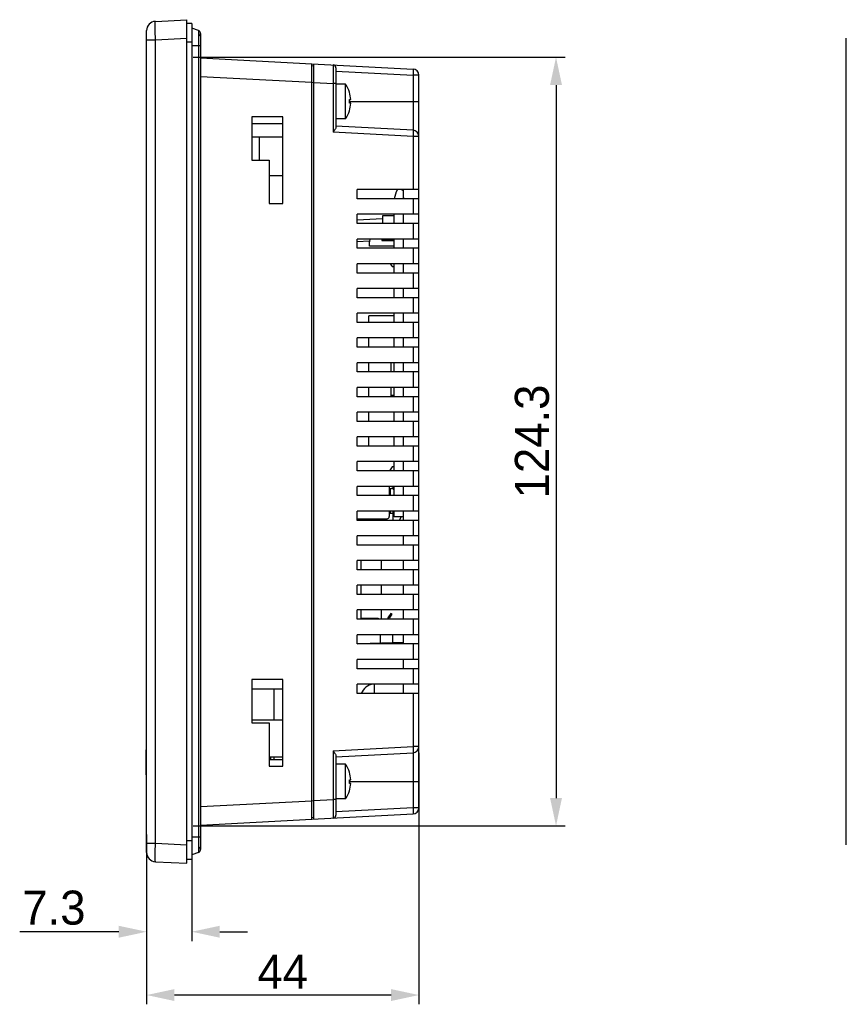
# Model space of a CAD drawing. Header units: millimetres. Extents: x 0 to 841, y 0 to 595.
# Tile 5 of 12: x 427 to 561, y 263 to 422. Entities that reach past the tile are written whole.
import ezdxf

# ---------------------------------------------------------------- set-up
doc = ezdxf.new("R2010")
doc.units = ezdxf.units.MM
doc.header["$LTSCALE"] = 65.395
doc.header["$PDMODE"] = 3
doc.header["$PDSIZE"] = 0.01
doc.layers.get('0').update_dxf_attribs({"linetype": 'CONTINUOUS'})
doc.layers.get('Defpoints').update_dxf_attribs({"linetype": 'CONTINUOUS'})
for name, color, linetype in [('BATTERY_COVER-RE-SHAPE', 7, 'CONTINUOUS'), ('D_SUB_09P-SHAPE', 7, 'CONTINUOUS'), ('FRONT_CASE_RE07-SHAPE', 7, 'CONTINUOUS'), ('GASKET-N07W_V2-SHAPE', 7, 'CONTINUOUS'), ('GUIDE_SERIAL_PORT-RE-SHAPE', 7, 'CONTINUOUS'), ('ISO7045-M3X8-4_8-SHAPE', 7, 'CONTINUOUS'), ('LCD_BRACKET_RE07-INNOLUX-SHAPE', 7, 'CONTINUOUS'), ('PCB_BATTERY-SHAPE', 7, 'CONTINUOUS'), ('REAR_CASE_RE07-SHAPE', 7, 'CONTINUOUS'), ('SHEET-FRONT_RE07-SHAPE', 7, 'CONTINUOUS'), ('TOPRE0700WD-DIM', 7, 'CONTINUOUS'), ('USB_A-USB_A-E_LP-SHAPE', 7, 'CONTINUOUS'), ('XRJM-S-01-8-8-X-SHAPE', 7, 'CONTINUOUS')]:
    doc.layers.add(name, color=color, linetype=linetype)
doc.styles.get("Standard").update_dxf_attribs({"font": 'gothic.ttf'})
doc.dimstyles.new('DIMSTYLE_1', dxfattribs={"dimtxt": 5.5, "dimasz": 4.5, "dimexe": 1.5, "dimexo": 1, "dimgap": 0.875, "dimtad": 1, "dimdec": 1, "dimdsep": 46, "dimtxsty": 'STANDARD', "dimblk": '_FILLED', "dimcen": 0.09, "dimadec": 0, "dimazin": 0, "dimtp": 0.5, "dimtm": 0.5, "dimtfac": 1, "dimtdec": 1, "dimtofl": 0, "dimtmove": 0, "dimatfit": 3, "dimldrblk": '_FILLED', "dimfxl": 1, "dimtolj": 1, "dimarcsym": 0})

# ---------------------------------------------------------------- blocks, each defined once
blk = doc.blocks.new('_FILLED')
at = {"color": 0, "linetype": 'ByBlock'}
blk.add_solid([(0, 0), (-1, 0.214), (-1, -0.214)], dxfattribs=at)
blk = doc.blocks.new('*D243')
at = {"layer": 'Defpoints', "color": 0, "linetype": 'Continuous'}
for p in [(491.76, 304.18), (447.76, 290.98), (447.76, 264)]:
    blk.add_point(p, dxfattribs=at)
at = {"layer": 'TOPRE0700WD-DIM', "color": 0, "linetype": 'Continuous', "lineweight": -2}
for p, q in [((491.76, 303.18), (491.76, 262.5)), ((447.76, 289.98), (447.76, 262.5)), ((487.26, 264), (452.26, 264))]:
    blk.add_line(p, q, dxfattribs=at)
at = {"layer": 'TOPRE0700WD-DIM', "color": 0, "linetype": 'Continuous', "lineweight": -2, "xscale": 4.5, "yscale": 4.5, "zscale": 4.5, "rotation": 180}
blk.add_blockref('_FILLED', (447.76, 264), dxfattribs=at)
at = {"layer": 'TOPRE0700WD-DIM', "color": 0, "linetype": 'Continuous', "lineweight": -2, "xscale": 4.5, "yscale": 4.5, "zscale": 4.5}
blk.add_blockref('_FILLED', (491.76, 264), dxfattribs=at)
at = {"layer": 'TOPRE0700WD-DIM', "color": 0, "linetype": 'Continuous', "insert": (469.76, 270.52), "char_height": 5.5, "attachment_point": 2}
blk.add_mtext('\\A1;44', dxfattribs=at)
blk = doc.blocks.new('*D244')
at = {"layer": 'Defpoints', "color": 0, "linetype": 'Continuous'}
for p in [(455.06, 290.42), (447.76, 288.57), (455.06, 274.24)]:
    blk.add_point(p, dxfattribs=at)
at = {"layer": 'TOPRE0700WD-DIM', "color": 0, "linetype": 'Continuous', "lineweight": -2}
for p, q in [((455.06, 289.42), (455.06, 272.74)), ((447.76, 287.57), (447.76, 272.74)), ((443.26, 274.24), (427.24, 274.24)), ((459.56, 274.24), (464.06, 274.24))]:
    blk.add_line(p, q, dxfattribs=at)
at = {"layer": 'TOPRE0700WD-DIM', "color": 0, "linetype": 'Continuous', "lineweight": -2, "xscale": 4.5, "yscale": 4.5, "zscale": 4.5}
blk.add_blockref('_FILLED', (447.76, 274.24), dxfattribs=at)
at = {"layer": 'TOPRE0700WD-DIM', "color": 0, "linetype": 'Continuous', "lineweight": -2, "xscale": 4.5, "yscale": 4.5, "zscale": 4.5, "rotation": 180}
blk.add_blockref('_FILLED', (455.06, 274.24), dxfattribs=at)
at = {"layer": 'TOPRE0700WD-DIM', "color": 0, "linetype": 'Continuous', "insert": (437.88, 280.89), "char_height": 5.5, "attachment_point": 3}
blk.add_mtext('\\A1;7.3', dxfattribs=at)
blk = doc.blocks.new('*D245')
at = {"layer": 'Defpoints', "color": 0, "linetype": 'Continuous'}
for p in [(454.26, 415.69), (454.26, 291.37), (513.92, 291.37)]:
    blk.add_point(p, dxfattribs=at)
at = {"layer": 'TOPRE0700WD-DIM', "color": 0, "linetype": 'Continuous', "lineweight": -2}
for p, q in [((455.26, 415.69), (515.42, 415.69)), ((513.92, 411.19), (513.92, 295.87)), ((455.26, 291.37), (515.42, 291.37))]:
    blk.add_line(p, q, dxfattribs=at)
at = {"layer": 'TOPRE0700WD-DIM', "color": 0, "linetype": 'Continuous', "lineweight": -2, "xscale": 4.5, "yscale": 4.5, "zscale": 4.5}
for p, rotation in [((513.92, 415.69), 90), ((513.92, 291.37), 270)]:
    blk.add_blockref('_FILLED', p, dxfattribs=dict(at, rotation=rotation))
at = {"layer": 'TOPRE0700WD-DIM', "color": 0, "linetype": 'Continuous', "insert": (507.27, 353.54), "char_height": 5.5, "attachment_point": 2, "rotation": 90}
blk.add_mtext('\\A1;124.3', dxfattribs=at)
blk = doc.blocks.new('*D247')
at = {"color": 0, "linetype": 'Continuous', "lineweight": -2}
for p, q in [((455.26, 415.69), (515.42, 415.69)), ((513.92, 411.19), (513.92, 295.87)), ((455.26, 291.37), (515.42, 291.37))]:
    blk.add_line(p, q, dxfattribs=at)
at = {"layer": 'Defpoints', "color": 0, "linetype": 'Continuous'}
for p in [(454.26, 415.69), (454.26, 291.37), (513.92, 291.37)]:
    blk.add_point(p, dxfattribs=at)
at = {"color": 0, "linetype": 'Continuous', "lineweight": -2, "xscale": 4.5, "yscale": 4.5, "zscale": 4.5}
for p, rotation in [((513.92, 415.69), 90), ((513.92, 291.37), 270)]:
    blk.add_blockref('_FILLED', p, dxfattribs=dict(at, rotation=rotation))
at = {"color": 0, "linetype": 'Continuous', "insert": (507.27, 353.54), "char_height": 5.5, "attachment_point": 2, "rotation": 90}
blk.add_mtext('\\A1;124.3', dxfattribs=at)

msp = doc.modelspace()

# ---------------------------------------------------------------- linework, layer by layer
at = {"layer": 'BATTERY_COVER-RE-SHAPE', "linetype": 'Continuous'}
for p, q in [((483.756, 385.132), (483.756, 385.842)), ((485.756, 386.282), (485.756, 386.032)), ((485.756, 386.032), (487.756, 386.032)), ((487.756, 385.132), (483.756, 385.132)), ((487.141, 382.282), (487.456, 381.832)), ((487.456, 381.832), (487.756, 381.832)), ((487.256, 364.782), (487.256, 366.282)), ((487.256, 360.782), (487.256, 362.282)), ((487.256, 361.032), (487.756, 361.032)), ((487.456, 349.432), (487.001, 348.782)), ((487.756, 349.432), (487.456, 349.432)), ((487.556, 342.282), (487.556, 340.782)), ((488.631, 340.782), (488.906, 341.332))]:
    msp.add_line(p, q, dxfattribs=at)
msp.add_arc((484.256, 385.842), 0.5, 119.74488, 180, dxfattribs=at)
at = {"layer": 'D_SUB_09P-SHAPE', "linetype": 'Continuous'}
for p, q in [((482.406, 332.782), (482.406, 334.282)), ((482.406, 328.782), (482.406, 330.282)), ((482.406, 324.932), (482.406, 326.282)), ((482.406, 324.932), (485.156, 324.932)), ((483.656, 324.782), (483.656, 324.932)), ((485.156, 324.932), (485.156, 324.782)), ((482.886, 320.869), (482.886, 320.809))]:
    msp.add_line(p, q, dxfattribs=at)
at = {"layer": 'FRONT_CASE_RE07-SHAPE', "linetype": 'Continuous'}
for p, q in [((449.178, 421.493), (454.256, 421.759)), ((454.256, 285.305), (454.256, 421.759)), ((447.756, 287.069), (447.756, 419.995)), ((447.756, 418.497), (449.178, 418.497)), ((449.178, 418.497), (454.256, 418.763)), ((449.178, 288.567), (449.178, 418.497)), ((456.456, 415.576), (474.456, 414.632)), ((474.456, 292.431), (474.456, 414.632)), ((474.456, 414.332), (474.756, 414.316)), ((456.456, 412.58), (474.456, 411.637)), ((474.456, 411.636), (474.756, 411.62)), ((464.756, 406.032), (464.756, 399.032)), ((469.756, 406.032), (464.756, 406.032)), ((464.756, 404.982), (469.756, 404.982)), ((469.756, 392.032), (469.756, 406.032)), ((464.756, 399.032), (467.556, 399.032)), ((467.556, 399.032), (467.556, 392.032)), ((467.556, 392.032), (469.756, 392.032)), ((469.756, 315.032), (464.756, 315.032)), ((464.756, 315.032), (464.756, 308.032)), ((469.756, 301.032), (469.756, 315.032)), ((464.756, 308.032), (467.556, 308.032)), ((467.556, 308.032), (467.556, 301.032)), ((467.556, 302.082), (469.756, 302.082)), ((467.556, 301.032), (469.756, 301.032)), ((456.456, 294.484), (474.456, 295.427)), ((474.456, 295.428), (474.756, 295.443)), ((456.456, 291.488), (474.456, 292.431)), ((474.456, 292.731), (474.756, 292.747)), ((447.756, 288.567), (449.178, 288.567)), ((449.178, 288.567), (454.256, 288.3)), ((449.178, 285.571), (454.256, 285.305))]:
    msp.add_line(p, q, dxfattribs=at)
at = {"layer": 'FRONT_CASE_RE07-SHAPE', "color": 7, "linetype": 'Continuous'}
msp.add_line((560.831, 288.3), (560.831, 418.763), dxfattribs=at)
at = {"layer": 'FRONT_CASE_RE07-SHAPE', "linetype": 'Continuous'}
for centre, start, end in [((449.256, 419.995), 92.99998, 179.99961), ((449.256, 287.069), 180, 267)]:
    msp.add_arc(centre, 1.5, start, end, dxfattribs=at)
for points, knots in [([(449.178, 418.497), (449.173, 418.692), (449.164, 419.074), (449.153, 419.628), (449.147, 420.139), (449.145, 420.529), (449.146, 420.804), (449.147, 420.979), (449.15, 421.129), (449.153, 421.255), (449.157, 421.354), (449.162, 421.419), (449.166, 421.457), (449.17, 421.476), (449.172, 421.487), (449.176, 421.493), (449.178, 421.493)], [0, 0, 0, 0, 0.1948181, 0.3821119, 0.5547313, 0.7060459, 0.7718688, 0.8302677, 0.8806904, 0.9226544, 0.9557679, 0.9797331, 0.9882226, 0.9943731, 0.998222, 1, 1, 1, 1]), ([(449.178, 285.571), (449.176, 285.571), (449.172, 285.577), (449.17, 285.587), (449.166, 285.606), (449.162, 285.644), (449.157, 285.71), (449.153, 285.809), (449.15, 285.934), (449.147, 286.085), (449.146, 286.259), (449.145, 286.535), (449.147, 286.925), (449.153, 287.436), (449.164, 287.99), (449.173, 288.372), (449.178, 288.567)], [0, 0, 0, 0, 0.0017783, 0.0056295, 0.0117827, 0.0202747, 0.0442434, 0.0773594, 0.1193258, 0.1697502, 0.2281501, 0.2939734, 0.4452868, 0.6179025, 0.8051901, 1, 1, 1, 1])]:
    msp.add_open_spline(points, degree=3, knots=knots, dxfattribs=at)
at = {"layer": 'GASKET-N07W_V2-SHAPE', "linetype": 'Continuous'}
for p, q in [((455.056, 421.142), (454.256, 421.142)), ((455.056, 421.142), (455.056, 285.921)), ((456.127, 420.002), (455.056, 420.391)), ((456.127, 420.002), (456.127, 287.062)), ((456.456, 419.532), (456.456, 287.532)), ((455.056, 418.142), (454.256, 418.142)), ((456.456, 417.532), (455.056, 417.532)), ((455.056, 288.921), (454.256, 288.921)), ((456.456, 289.532), (455.056, 289.532)), ((456.127, 287.062), (455.056, 286.672)), ((455.056, 285.921), (454.256, 285.921))]:
    msp.add_line(p, q, dxfattribs=at)
for centre, start, end in [((455.956, 419.532), 307.5, 70), ((455.956, 287.532), 290, 52.5)]:
    msp.add_arc(centre, 0.5, start, end, dxfattribs=at)
at = {"layer": 'GUIDE_SERIAL_PORT-RE-SHAPE', "linetype": 'Continuous'}
for p, q in [((485.555, 320.962), (485.555, 322.282)), ((487.555, 321.032), (487.555, 322.282)), ((481.755, 320.829), (487.555, 321.032))]:
    msp.add_line(p, q, dxfattribs=at)
at = {"layer": 'ISO7045-M3X8-4_8-SHAPE', "linetype": 'Continuous'}
for p, q in [((479.908, 411.332), (478.356, 411.332)), ((479.908, 405.732), (479.908, 411.332)), ((480.525, 410.032), (480.535, 410.032)), ((480.525, 408.832), (480.747, 408.832)), ((480.747, 408.232), (480.525, 408.232)), ((480.535, 407.032), (480.525, 407.032)), ((479.908, 405.732), (478.356, 405.732)), ((479.908, 301.332), (478.356, 301.332)), ((479.908, 295.732), (479.908, 301.332)), ((480.525, 300.032), (480.535, 300.032)), ((480.525, 298.832), (480.747, 298.832)), ((480.747, 298.232), (480.525, 298.232)), ((480.535, 297.032), (480.525, 297.032)), ((479.908, 295.732), (478.356, 295.732))]:
    msp.add_line(p, q, dxfattribs=at)
for centre, radius, start, end in [((475.765, 408.532), 5, 17.4576, 34.0558), ((475.765, 408.532), 4.991, 3.44603, 17.49013), ((475.765, 408.532), 4.77, 356.39388, 3.60612), ((475.765, 408.532), 4.991, 342.50987, 356.55397), ((475.765, 408.532), 5, 325.9442, 342.5424), ((475.765, 298.532), 5, 17.4576, 34.0558), ((475.765, 298.532), 4.991, 3.44603, 17.49013), ((475.765, 298.532), 4.77, 356.39388, 3.60612), ((475.765, 298.532), 4.991, 342.50987, 356.55397), ((475.765, 298.532), 5, 325.9442, 342.5424)]:
    msp.add_arc(centre, radius, start, end, dxfattribs=at)
at = {"layer": 'LCD_BRACKET_RE07-INNOLUX-SHAPE', "linetype": 'Continuous'}
for p, q in [((469.756, 402.782), (464.756, 402.782)), ((465.964, 402.782), (465.964, 399.032)), ((467.556, 396.532), (469.756, 396.532)), ((464.756, 313.532), (469.756, 313.532)), ((464.756, 308.532), (469.756, 308.532)), ((467.556, 302.532), (469.756, 302.532)), ((467.856, 302.082), (467.856, 302.532))]:
    msp.add_line(p, q, dxfattribs=at)
at = {"layer": 'PCB_BATTERY-SHAPE', "linetype": 'Continuous'}
for p, q in [((487.756, 373.882), (483.656, 373.882)), ((483.656, 372.782), (483.656, 373.882)), ((483.656, 368.782), (483.656, 370.282)), ((483.656, 364.782), (483.656, 366.282)), ((483.656, 360.782), (483.656, 362.282)), ((483.656, 356.782), (483.656, 358.282)), ((483.656, 352.782), (483.656, 354.282))]:
    msp.add_line(p, q, dxfattribs=at)
at = {"layer": 'REAR_CASE_RE07-SHAPE', "linetype": 'Continuous'}
for p, q in [((474.456, 414.632), (490.809, 413.775)), ((474.756, 292.447), (474.756, 414.617)), ((478.356, 413.954), (478.356, 404.383)), ((478.356, 413.429), (490.809, 412.777)), ((490.809, 412.777), (490.809, 403.879)), ((491.756, 412.777), (490.809, 412.777)), ((491.756, 294.287), (491.756, 412.777)), ((474.756, 411.621), (477.882, 411.457)), ((477.882, 411.457), (477.882, 403.558)), ((478.356, 411.457), (477.882, 411.457)), ((480.535, 408.532), (491.756, 408.532)), ((490.809, 403.879), (478.356, 404.532)), ((490.809, 402.881), (477.882, 403.558)), ((490.809, 402.881), (490.809, 394.282)), ((491.756, 402.881), (490.809, 402.881)), ((481.756, 392.782), (481.756, 394.282)), ((491.756, 394.282), (481.756, 394.282)), ((489.018, 394.282), (489.256, 394.082)), ((489.256, 392.782), (489.256, 394.282)), ((491.756, 392.782), (481.756, 392.782)), ((490.809, 392.782), (490.809, 390.282)), ((481.756, 388.782), (481.756, 390.282)), ((491.756, 390.282), (481.756, 390.282)), ((487.756, 388.782), (487.756, 390.282)), ((489.256, 388.782), (489.256, 390.282)), ((485.856, 389.537), (481.756, 389.322)), ((491.756, 388.782), (481.756, 388.782)), ((485.856, 390.032), (485.856, 388.782)), ((487.756, 390.032), (485.856, 390.032)), ((490.809, 388.782), (490.809, 386.282)), ((481.756, 384.782), (481.756, 386.282)), ((491.756, 386.282), (481.756, 386.282)), ((483.751, 385.932), (481.756, 385.827)), ((487.756, 386.142), (485.756, 386.037)), ((486.256, 386.182), (486.956, 386.182)), ((487.756, 384.782), (487.756, 386.282)), ((489.256, 384.782), (489.256, 386.282)), ((491.756, 384.782), (481.756, 384.782)), ((490.809, 384.782), (490.809, 382.282)), ((481.756, 380.782), (481.756, 382.282)), ((491.756, 382.282), (481.756, 382.282)), ((487.756, 380.782), (487.756, 382.282)), ((489.256, 380.782), (489.256, 382.282)), ((491.756, 380.782), (481.756, 380.782)), ((490.809, 380.782), (490.809, 378.282)), ((491.756, 378.282), (481.756, 378.282)), ((481.756, 376.782), (481.756, 378.282)), ((487.756, 376.782), (487.756, 378.282)), ((489.256, 376.782), (489.256, 378.282)), ((491.756, 376.782), (481.756, 376.782)), ((490.809, 376.782), (490.809, 374.282)), ((491.756, 374.282), (481.756, 374.282)), ((481.756, 372.782), (481.756, 374.282)), ((487.756, 372.782), (487.756, 374.282)), ((489.256, 372.782), (489.256, 374.282)), ((491.756, 372.782), (481.756, 372.782)), ((490.809, 372.782), (490.809, 370.282)), ((491.756, 370.282), (481.756, 370.282)), ((481.756, 368.782), (481.756, 370.282)), ((487.756, 368.782), (487.756, 370.282)), ((489.256, 368.782), (489.256, 370.282)), ((491.756, 368.782), (481.756, 368.782)), ((490.809, 368.782), (490.809, 366.282)), ((491.756, 366.282), (481.756, 366.282)), ((481.756, 364.782), (481.756, 366.282)), ((491.756, 364.782), (481.756, 364.782)), ((487.756, 364.782), (487.756, 366.282)), ((489.256, 364.782), (489.256, 366.282)), ((490.809, 364.782), (490.809, 362.282)), ((491.756, 362.282), (481.756, 362.282)), ((481.756, 360.782), (481.756, 362.282)), ((487.756, 360.782), (487.756, 362.282)), ((489.256, 360.782), (489.256, 362.282)), ((491.756, 360.782), (481.756, 360.782)), ((490.809, 360.782), (490.809, 358.282)), ((491.756, 358.282), (481.756, 358.282)), ((481.756, 356.782), (481.756, 358.282)), ((491.756, 356.782), (481.756, 356.782)), ((487.756, 356.782), (487.756, 358.282)), ((489.256, 356.782), (489.256, 358.282)), ((490.809, 356.782), (490.809, 354.282)), ((491.756, 354.282), (481.756, 354.282)), ((481.756, 352.782), (481.756, 354.282)), ((487.756, 352.782), (487.756, 354.282)), ((489.256, 352.782), (489.256, 354.282)), ((491.756, 352.782), (481.756, 352.782)), ((490.809, 352.782), (490.809, 350.282)), ((491.756, 350.282), (481.756, 350.282)), ((481.756, 348.782), (481.756, 350.282)), ((491.756, 348.782), (481.756, 348.782)), ((487.756, 348.782), (487.756, 350.282)), ((489.256, 348.782), (489.256, 350.282)), ((490.809, 348.782), (490.809, 346.282)), ((491.756, 346.282), (481.756, 346.282)), ((481.756, 344.782), (481.756, 346.282)), ((487.556, 346.282), (487.556, 345.865)), ((487.756, 344.782), (487.756, 346.282)), ((489.256, 344.782), (489.256, 346.282)), ((491.756, 344.782), (481.756, 344.782)), ((490.809, 344.782), (490.809, 342.282)), ((491.756, 342.282), (481.756, 342.282)), ((481.756, 340.782), (481.756, 342.282)), ((487.756, 341.332), (487.756, 342.282)), ((489.256, 341.332), (487.756, 341.332)), ((489.256, 340.782), (489.256, 342.282)), ((491.756, 340.782), (481.756, 340.782)), ((490.809, 340.782), (490.809, 338.282)), ((491.756, 338.282), (481.756, 338.282)), ((481.756, 336.782), (481.756, 338.282)), ((489.256, 336.782), (489.256, 338.282)), ((491.756, 336.782), (481.756, 336.782)), ((490.809, 336.782), (490.809, 334.282)), ((491.756, 334.282), (481.756, 334.282)), ((481.756, 332.782), (481.756, 334.282)), ((489.256, 332.782), (489.256, 334.282)), ((491.756, 332.782), (481.756, 332.782)), ((490.809, 332.782), (490.809, 330.282)), ((491.756, 330.282), (481.756, 330.282)), ((481.756, 328.782), (481.756, 330.282)), ((489.256, 328.782), (489.256, 330.282)), ((491.756, 328.782), (481.756, 328.782)), ((490.809, 328.782), (490.809, 326.282)), ((491.756, 326.282), (481.756, 326.282)), ((481.756, 324.782), (481.756, 326.282)), ((489.256, 324.782), (489.256, 326.282)), ((491.756, 324.782), (481.756, 324.782)), ((490.809, 324.782), (490.809, 322.282)), ((491.756, 322.282), (481.756, 322.282)), ((481.756, 320.782), (481.756, 322.282)), ((489.256, 320.782), (489.256, 322.282)), ((491.756, 320.782), (481.756, 320.782)), ((489.256, 321.032), (482.097, 320.782)), ((486.459, 320.99), (487.097, 320.956)), ((490.809, 320.782), (490.809, 318.282)), ((491.756, 318.282), (481.756, 318.282)), ((481.756, 316.782), (481.756, 318.282)), ((489.256, 316.782), (489.256, 318.282)), ((491.756, 316.782), (481.756, 316.782)), ((490.809, 316.782), (490.809, 314.282)), ((491.756, 314.282), (481.756, 314.282)), ((481.756, 312.782), (481.756, 314.282)), ((489.256, 312.782), (489.256, 314.282)), ((468.356, 308.532), (468.356, 313.532)), ((491.756, 312.782), (481.756, 312.782)), ((490.809, 312.782), (490.809, 304.183)), ((477.882, 303.506), (490.809, 304.183)), ((491.756, 304.183), (490.809, 304.183)), ((477.882, 303.506), (477.882, 295.607)), ((478.356, 302.532), (490.809, 303.184)), ((478.356, 302.68), (478.356, 293.11)), ((490.809, 303.184), (490.809, 294.287)), ((468.356, 302.082), (468.356, 302.532)), ((480.535, 298.532), (491.756, 298.532)), ((474.756, 295.443), (477.882, 295.607)), ((478.356, 295.607), (477.882, 295.607)), ((474.456, 292.431), (490.809, 293.288)), ((490.809, 294.287), (478.356, 293.634)), ((491.756, 294.287), (490.809, 294.287))]:
    msp.add_line(p, q, dxfattribs=at)
for centre, radius, start, end in [((477.856, 413.954), 0.5, 0.00141, 87.00007), ((490.756, 412.777), 1, 0, 87), ((490.756, 402.881), 1, 0, 87), ((491.256, 392.404), 3.5, 147.54135, 173.79724), ((491.256, 392.404), 2.1, 162.24721, 169.62829), ((486.256, 386.582), 0.4, 228.82206, 270), ((486.956, 386.582), 0.4, 270, 311.17794), ((484.756, 311.82), 2.5, 99.75892, 157.35944), ((490.756, 304.183), 1, 273, 0), ((477.856, 293.11), 0.5, 273, 0), ((490.756, 294.287), 1, 273, 0)]:
    msp.add_arc(centre, radius, start, end, dxfattribs=at)
for points, knots in [([(477.882, 414.453), (477.884, 414.453), (477.883, 414.446), (477.885, 414.437), (477.886, 414.418), (477.887, 414.393), (477.888, 414.361), (477.889, 414.304), (477.891, 414.216), (477.892, 414.091), (477.893, 413.94), (477.893, 413.765), (477.893, 413.569), (477.893, 413.351), (477.892, 413.027), (477.89, 412.589), (477.887, 412.034), (477.884, 411.652), (477.882, 411.457)], [0, 0, 0, 0, 0.0012953, 0.0049418, 0.0109679, 0.0193703, 0.030132, 0.0432245, 0.07628, 0.1182262, 0.1686647, 0.2271087, 0.2930021, 0.3657034, 0.4445179, 0.6173872, 0.8049415, 1, 1, 1, 1]), ([(490.809, 413.775), (490.811, 413.775), (490.815, 413.767), (490.818, 413.753), (490.822, 413.729), (490.826, 413.679), (490.83, 413.596), (490.831, 413.473), (490.829, 413.324), (490.825, 413.153), (490.818, 412.969), (490.812, 412.842), (490.809, 412.777)], [0, 0, 0, 0, 0.0069991, 0.0221801, 0.0464084, 0.0796355, 0.1719831, 0.2959344, 0.4468381, 0.6189346, 0.8057282, 1, 1, 1, 1]), ([(478.356, 404.383), (478.356, 404.356), (478.344, 404.296), (478.292, 404.167), (478.19, 403.995), (478.044, 403.78), (477.937, 403.633), (477.882, 403.558)], [0, 0, 0, 0, 0.0854371, 0.1882374, 0.4329891, 0.7093496, 1, 1, 1, 1]), ([(490.809, 403.879), (490.811, 403.879), (490.815, 403.871), (490.818, 403.857), (490.822, 403.832), (490.826, 403.783), (490.83, 403.699), (490.831, 403.577), (490.829, 403.427), (490.825, 403.257), (490.818, 403.072), (490.812, 402.945), (490.809, 402.881)], [0, 0, 0, 0, 0.0069988, 0.0221794, 0.0464074, 0.0796344, 0.1719823, 0.2959338, 0.4468377, 0.6189344, 0.8057281, 1, 1, 1, 1]), ([(484.585, 312.783), (484.58, 312.964), (484.572, 313.296), (484.57, 313.687), (484.576, 313.946), (484.582, 314.091), (484.591, 314.199), (484.6, 314.26), (484.606, 314.283)], [0, 0, 0, 0, 0.3630548, 0.6622902, 0.7819144, 0.8789471, 0.9519475, 1, 1, 1, 1]), ([(490.809, 304.183), (490.812, 304.118), (490.818, 303.991), (490.825, 303.806), (490.829, 303.636), (490.831, 303.487), (490.83, 303.364), (490.826, 303.281), (490.822, 303.231), (490.818, 303.207), (490.815, 303.193), (490.811, 303.184), (490.809, 303.184)], [0, 0, 0, 0, 0.1942719, 0.3810656, 0.5531623, 0.7040662, 0.8280177, 0.9203656, 0.9535926, 0.9778206, 0.9930012, 1, 1, 1, 1]), ([(477.882, 303.506), (477.937, 303.431), (478.044, 303.284), (478.19, 303.069), (478.292, 302.896), (478.344, 302.768), (478.356, 302.708), (478.356, 302.68)], [0, 0, 0, 0, 0.2906328, 0.5669881, 0.8117352, 0.9145498, 1, 1, 1, 1]), ([(477.882, 295.607), (477.884, 295.412), (477.887, 295.03), (477.89, 294.475), (477.892, 294.036), (477.893, 293.712), (477.893, 293.495), (477.893, 293.298), (477.893, 293.124), (477.892, 292.973), (477.891, 292.848), (477.889, 292.76), (477.888, 292.703), (477.887, 292.671), (477.886, 292.646), (477.885, 292.627), (477.883, 292.618), (477.884, 292.611), (477.882, 292.611)], [0, 0, 0, 0, 0.1950583, 0.3826125, 0.5554817, 0.6342963, 0.7069976, 0.7728911, 0.831335, 0.8817736, 0.9237198, 0.9567753, 0.9698677, 0.9806295, 0.9890322, 0.9950587, 0.9987052, 1, 1, 1, 1]), ([(490.809, 294.287), (490.812, 294.222), (490.818, 294.095), (490.825, 293.91), (490.829, 293.74), (490.831, 293.59), (490.83, 293.468), (490.826, 293.384), (490.822, 293.335), (490.818, 293.31), (490.815, 293.296), (490.811, 293.288), (490.809, 293.288)], [0, 0, 0, 0, 0.1942718, 0.3810654, 0.5531619, 0.7040656, 0.8280169, 0.9203645, 0.9535916, 0.9778199, 0.9930009, 1, 1, 1, 1])]:
    msp.add_open_spline(points, degree=3, knots=knots, dxfattribs=at)
at = {"layer": 'SHEET-FRONT_RE07-SHAPE', "linetype": 'Continuous'}
for p, q in [((447.756, 303.639), (447.656, 303.639)), ((447.656, 299.642), (447.656, 303.639)), ((447.756, 302.32), (447.656, 302.32)), ((447.756, 300.843), (447.656, 300.843)), ((447.756, 299.642), (447.656, 299.642))]:
    msp.add_line(p, q, dxfattribs=at)
at = {"layer": 'USB_A-USB_A-E_LP-SHAPE', "linetype": 'Continuous'}
for p, q in [((486.956, 346.282), (486.956, 344.782)), ((486.956, 345.932), (487.306, 345.932)), ((487.123, 345.932), (487.123, 344.782)), ((481.756, 341.032), (486.606, 341.032)), ((481.756, 340.865), (486.006, 340.865)), ((486.006, 340.782), (486.006, 341.032)), ((486.956, 342.282), (486.956, 341.382)), ((486.956, 341.932), (487.306, 341.932)), ((487.123, 342.282), (487.123, 341.932))]:
    msp.add_line(p, q, dxfattribs=at)
for centre, radius, start, end in [((487.306, 345.432), 0.5, 25.6049, 90), ((486.606, 341.382), 0.35, 270, 0), ((487.306, 342.432), 0.5, 270, 300.00169)]:
    msp.add_arc(centre, radius, start, end, dxfattribs=at)
at = {"layer": 'XRJM-S-01-8-8-X-SHAPE', "linetype": 'Continuous'}
for p, q in [((485.736, 332.782), (485.736, 334.282)), ((485.736, 328.782), (485.736, 330.282)), ((485.736, 324.782), (485.736, 326.282)), ((486.737, 325.011), (486.691, 324.782)), ((487.23, 325.732), (486.737, 325.011)), ((486.955, 324.782), (486.985, 324.932)), ((486.985, 324.932), (487.436, 325.591)), ((487.436, 325.591), (487.23, 325.732)), ((485.736, 320.909), (485.736, 320.968)), ((485.924, 320.975), (485.912, 320.915)), ((486.178, 320.924), (486.19, 320.984))]:
    msp.add_line(p, q, dxfattribs=at)

# ---------------------------------------------------------------- dimensions: what is measured, and where the dimension line sits
at = {"linetype": 'Continuous'}
dim = msp.add_linear_dim(base=(513.92, 291.372), p1=(454.256, 415.691), p2=(454.256, 291.372), angle=270, dimstyle='DIMSTYLE_1', dxfattribs=at)
dim.commit()
dim.dimension.update_dxf_attribs({"geometry": '*D247', "text_midpoint": (513.92, 353.543), "dimtype": 160})
at = {"layer": 'TOPRE0700WD-DIM', "linetype": 'Continuous'}
for base, p1, p2, angle, picture, middle in [((513.92, 291.372), (454.256, 415.691), (454.256, 291.372), 270, '*D245', (513.92, 353.543)), ((447.756, 264.002), (491.756, 304.183), (447.756, 290.982), 180, '*D243', (469.756, 264.002))]:
    dim = msp.add_linear_dim(base=base, p1=p1, p2=p2, angle=angle, dimstyle='DIMSTYLE_1', dxfattribs=at)
    dim.commit()
    dim.dimension.update_dxf_attribs({"geometry": picture, "text_midpoint": middle, "dimtype": 160})
dim = msp.add_linear_dim(base=(455.056, 274.238), p1=(447.756, 288.567), p2=(455.056, 290.422), dimstyle='DIMSTYLE_1', dxfattribs=at)
dim.commit()
dim.dimension.update_dxf_attribs({"geometry": '*D244', "text_midpoint": (433, 274.238), "dimtype": 160})

doc.saveas('drawing.dxf')
